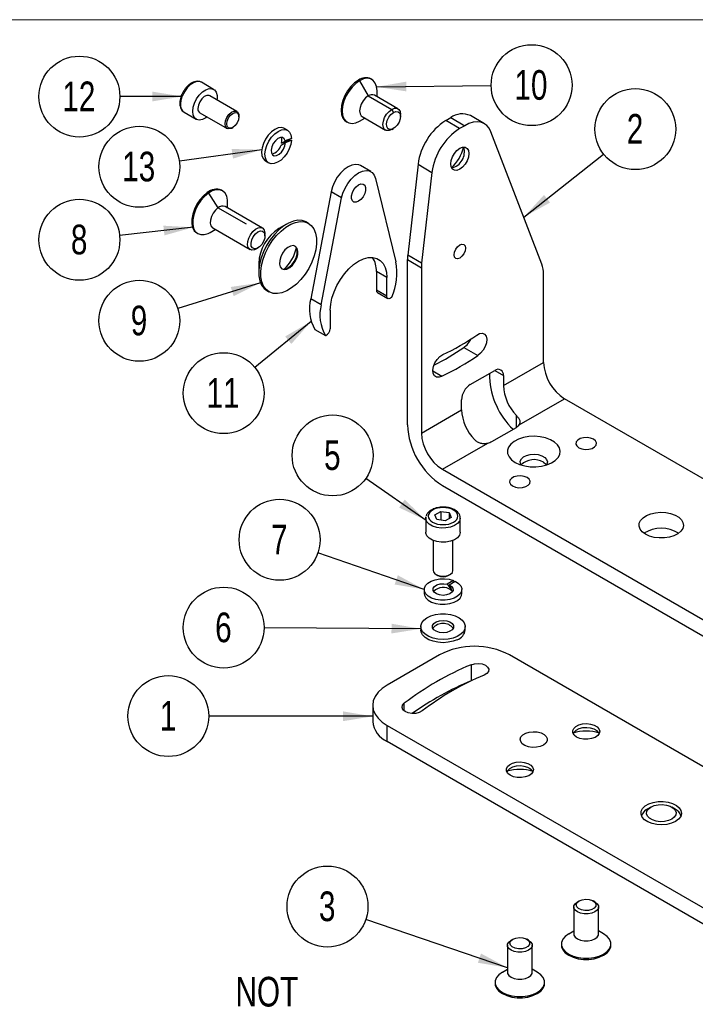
# Model space of a CAD drawing. Header units: millimetres. Extents: x 0 to 864, y 0 to 559.
# Tile 8 of 9: x 623 to 760, y 359 to 559. Entities that reach past the tile are written whole.
import ezdxf

# ---------------------------------------------------------------- set-up
doc = ezdxf.new("R2010")
doc.units = ezdxf.units.MM
doc.layers.add('TEXT', color=140, linetype='Continuous', lineweight=25)
doc.styles.add('SLDTEXTSTYLE0', font='TXT', dxfattribs={"width": 0.75})
doc.dimstyles.new('SLDDIMSTYLE7', dxfattribs={"dimtxt": 0.18, "dimasz": 6, "dimexe": 0, "dimexo": 0.0625, "dimgap": 0, "dimtad": 0, "dimtih": 1, "dimtoh": 1, "dimdec": 0, "dimrnd": 1e-09, "dimzin": 0, "dimdsep": 46, "dimtxsty": 'Standard', "dimsah": 1, "dimcen": 0.09, "dimadec": 0, "dimazin": 0, "dimtfac": 6, "dimtdec": 0, "dimtofl": 0, "dimtmove": 0, "dimatfit": 3, "dimfxl": 0, "dimfrac": 2, "dimtolj": 1, "dimtzin": 0, "dimarcsym": 0})

# ---------------------------------------------------------------- blocks, each defined once
blk = doc.blocks.new('SW_NOTE_0_3')
at = {"layer": 'TEXT', "color": 0}
blk.add_circle((6.43, 5.07), 8.19, dxfattribs=at)
at = {"layer": 'TEXT', "color": 0, "insert": (6.37, 8.12), "char_height": 6, "attachment_point": 2, "style": 'SLDTEXTSTYLE0'}
blk.add_mtext('2', dxfattribs=at)
blk = doc.blocks.new('SW_NOTE_0_4')
at = {"layer": 'TEXT', "color": 0}
blk.add_circle((-8.19, 0.01), 8.19, dxfattribs=at)
at = {"layer": 'TEXT', "color": 0, "insert": (-8.25, 3.06), "char_height": 6, "attachment_point": 2, "style": 'SLDTEXTSTYLE0'}
blk.add_mtext('1', dxfattribs=at)
blk = doc.blocks.new('SW_NOTE_0_6')
at = {"layer": 'TEXT', "color": 0}
blk.add_circle((-7.75, 2.63), 8.19, dxfattribs=at)
at = {"layer": 'TEXT', "color": 0, "insert": (-7.81, 5.68), "char_height": 6, "attachment_point": 2, "style": 'SLDTEXTSTYLE0'}
blk.add_mtext('3', dxfattribs=at)
blk = doc.blocks.new('SW_NOTE_0_10')
at = {"layer": 'TEXT', "color": 0}
blk.add_circle((-8.19, 0.05), 8.19, dxfattribs=at)
at = {"layer": 'TEXT', "color": 0, "insert": (-8.25, 3.1), "char_height": 6, "attachment_point": 2, "style": 'SLDTEXTSTYLE0'}
blk.add_mtext('6', dxfattribs=at)
blk = doc.blocks.new('SW_NOTE_0_11')
at = {"layer": 'TEXT', "color": 0}
blk.add_circle((-7.74, 2.66), 8.19, dxfattribs=at)
at = {"layer": 'TEXT', "color": 0, "insert": (-7.8, 5.71), "char_height": 6, "attachment_point": 2, "style": 'SLDTEXTSTYLE0'}
blk.add_mtext('7', dxfattribs=at)
blk = doc.blocks.new('SW_NOTE_0_12')
at = {"layer": 'TEXT', "color": 0}
blk.add_circle((-6.72, 4.67), 8.19, dxfattribs=at)
at = {"layer": 'TEXT', "color": 0, "insert": (-6.78, 7.72), "char_height": 6, "attachment_point": 2, "style": 'SLDTEXTSTYLE0'}
blk.add_mtext('5', dxfattribs=at)
blk = doc.blocks.new('SW_NOTE_0_13')
at = {"layer": 'TEXT', "color": 0}
blk.add_circle((-8.19, -0.01), 8.19, dxfattribs=at)
at = {"layer": 'TEXT', "color": 0, "insert": (-8.31, 3.04), "char_height": 6, "attachment_point": 2, "style": 'SLDTEXTSTYLE0'}
blk.add_mtext('12', dxfattribs=at)
blk = doc.blocks.new('SW_NOTE_0_14')
at = {"layer": 'TEXT', "color": 0}
blk.add_circle((-8.11, -1.13), 8.19, dxfattribs=at)
at = {"layer": 'TEXT', "color": 0, "insert": (-8.23, 1.92), "char_height": 6, "attachment_point": 2, "style": 'SLDTEXTSTYLE0'}
blk.add_mtext('13', dxfattribs=at)
blk = doc.blocks.new('SW_NOTE_0_15')
at = {"layer": 'TEXT', "color": 0}
blk.add_circle((-8.14, -0.89), 8.19, dxfattribs=at)
at = {"layer": 'TEXT', "color": 0, "insert": (-8.2, 2.16), "char_height": 6, "attachment_point": 2, "style": 'SLDTEXTSTYLE0'}
blk.add_mtext('8', dxfattribs=at)
blk = doc.blocks.new('SW_NOTE_0_16')
at = {"layer": 'TEXT', "color": 0}
blk.add_circle((-7.81, -2.45), 8.19, dxfattribs=at)
at = {"layer": 'TEXT', "color": 0, "insert": (-7.87, 0.6), "char_height": 6, "attachment_point": 2, "style": 'SLDTEXTSTYLE0'}
blk.add_mtext('9', dxfattribs=at)
blk = doc.blocks.new('SW_NOTE_0_17')
at = {"layer": 'TEXT', "color": 0}
blk.add_circle((-6.33, -5.19), 8.19, dxfattribs=at)
at = {"layer": 'TEXT', "color": 0, "insert": (-6.45, -2.14), "char_height": 6, "attachment_point": 2, "style": 'SLDTEXTSTYLE0'}
blk.add_mtext('11', dxfattribs=at)
blk = doc.blocks.new('SW_NOTE_0_21')
at = {"layer": 'TEXT', "color": 0}
blk.add_circle((8.19, 0.09), 8.19, dxfattribs=at)
at = {"layer": 'TEXT', "color": 0, "insert": (8.06, 3.14), "char_height": 6, "attachment_point": 2, "style": 'SLDTEXTSTYLE0'}
blk.add_mtext('10', dxfattribs=at)
blk = doc.blocks.new('SW_NOTE_0_22')
at = {"layer": 'TEXT', "color": 0, "char_height": 6, "attachment_point": 2, "style": 'SLDTEXTSTYLE0'}
for s, insert in [('NOT', (-20.15, 6.89)), ('INCLUDED', (-20.25, -0.87))]:
    blk.add_mtext(s, dxfattribs=dict(at, insert=insert))

msp = doc.modelspace()

# ---------------------------------------------------------------- linework, layer by layer
at = {"color": 7, "linetype": 'Continuous', "lineweight": 18}
msp.add_line((-0.0003, 558.79968), (863.5997, 558.79968), dxfattribs=at)
for p, q in [((691.86322, 546.56915), (692.07535, 546.44669)), ((692.07535, 546.44669), (693.84312, 543.38482)), ((694.57515, 546.69423), (694.36301, 546.81669)), ((662.50038, 544.69815), (660.0255, 546.12687)), ((695.61088, 543.20963), (695.61088, 544.405)), ((667.23051, 540.2355), (661.75044, 543.39908)), ((693.84312, 543.38482), (698.58073, 540.64986)), ((699.83063, 540.77363), (695.09301, 543.50859)), ((698.58073, 540.64986), (698.93428, 540.03748)), ((656.52579, 540.06453), (659.00066, 538.63581)), ((659.7506, 539.93488), (665.23068, 536.7713)), ((667.64481, 539.11571), (667.64481, 539.31981)), ((692.07592, 538.28161), (693.11109, 538.87939)), ((692.59322, 539.17835), (697.33083, 536.44338)), ((700.3485, 539.22081), (700.3485, 539.62901)), ((709.50857, 538.38674), (710.52966, 538.9762)), ((712.33699, 536.75392), (709.50857, 538.38674)), ((710.52966, 538.9762), (713.35809, 537.34339)), ((717.35776, 537.73945), (714.52934, 539.37227)), ((666.23083, 536.87045), (666.40757, 536.97252)), ((677.49961, 536.38568), (676.7925, 536.79389)), ((689.36342, 538.1562), (689.57555, 538.03374)), ((698.58102, 536.56732), (698.93451, 536.77145)), ((713.35809, 537.34339), (712.33699, 536.75392)), ((676.28098, 533.82295), (677.51163, 534.321)), ((678.28474, 534.76512), (677.01933, 534.253)), ((677.04926, 533.91484), (678.27944, 534.4127)), ((728.99873, 509.31663), (718.67379, 536.11394)), ((672.99281, 530.21192), (673.69991, 529.80371)), ((694.36301, 528.03625), (692.24169, 529.26086)), ((703.90676, 529.52969), (701.81776, 511.15931)), ((703.90676, 529.52969), (706.73519, 527.89687)), ((695.29542, 526.66722), (699.41406, 509.80716)), ((706.73519, 527.89687), (704.64619, 509.5265)), ((664.31098, 524.15486), (664.09884, 524.27732)), ((661.22948, 523.79407), (661.44161, 523.67161)), ((661.44161, 523.67161), (663.39416, 520.7276)), ((686.3097, 523.9291), (682.19106, 502.31376)), ((684.31238, 501.08914), (688.43102, 522.70449)), ((688.43102, 522.70449), (686.3097, 523.9291)), ((669.19244, 517.38033), (663.39416, 520.7276)), ((672.39489, 516.60144), (664.82884, 520.96923)), ((665.34671, 520.67027), (665.34671, 521.86564)), ((661.81175, 515.74224), (662.84692, 516.34002)), ((662.32905, 516.63898), (669.89509, 512.2712)), ((677.2959, 517.41674), (675.74052, 516.51855)), ((681.72076, 517.56841), (681.29649, 517.81334)), ((659.09925, 515.61683), (659.31138, 515.49437)), ((672.90307, 515.66462), (672.91275, 515.45683)), ((672.91275, 515.04863), (672.91275, 515.45683)), ((671.14528, 512.39514), (671.49877, 512.59927)), ((704.64619, 509.5265), (701.81776, 511.15931)), ((671.63996, 509.41541), (671.63996, 507.61931)), ((701.76271, 476.7573), (701.76271, 510.21841)), ((701.76271, 510.21841), (704.59114, 508.58559)), ((704.59114, 508.58559), (704.59114, 475.12448)), ((697.59078, 506.59894), (695.46946, 507.82355)), ((695.46946, 507.82355), (695.46946, 504.03948)), ((697.59078, 502.81487), (697.59078, 506.59894)), ((729.33988, 489.41162), (729.33988, 507.27939)), ((673.29714, 503.95656), (673.72141, 503.71163)), ((697.59078, 502.81487), (695.46946, 504.03948)), ((695.67661, 503.58163), (697.79793, 502.35702)), ((684.31238, 501.08914), (682.19106, 502.31376)), ((686.13565, 499.98603), (686.13565, 496.20196)), ((683.03047, 496.10271), (685.15179, 494.87809)), ((713.16309, 492.45807), (715.99163, 490.82532)), ((721.20815, 484.71727), (729.33988, 489.41162)), ((706.92458, 487.6836), (708.74629, 486.63172)), ((714.49063, 484.92204), (719.44038, 487.77947)), ((718.37972, 487.16716), (718.37972, 486.35009)), ((719.44009, 487.7793), (721.20815, 486.75863)), ((721.20815, 486.75863), (721.20815, 484.71727)), ((712.72287, 479.81883), (712.72287, 481.86018)), ((724.37584, 476.74825), (733.58252, 482.06315)), ((776.99887, 456.99942), (733.58252, 482.06315)), ((704.59114, 475.12448), (712.72287, 479.81883)), ((723.82444, 476.26665), (723.82444, 478.68193)), ((718.8747, 473.40923), (723.82444, 476.26665)), ((708.83378, 467.77601), (718.04045, 473.09091)), ((708.83378, 467.77601), (772.75623, 430.87436)), ((708.83378, 464.50985), (772.75623, 427.6082)), ((707.30217, 458.56062), (708.52691, 459.26765)), ((707.75046, 457.5948), (707.30217, 458.56062)), ((708.52691, 459.26765), (710.19995, 459.00886)), ((708.52691, 459.26765), (708.52691, 457.47469)), ((710.19995, 459.00886), (710.64823, 458.04304)), ((710.19995, 459.00886), (710.19995, 457.78425)), ((705.4752, 457.89356), (705.51132, 458.18308)), ((705.52386, 458.08403), (705.4752, 457.89356)), ((705.4752, 457.89356), (705.4752, 455.03566)), ((709.42349, 457.33601), (707.75046, 457.5948)), ((710.64823, 458.04304), (709.42349, 457.33601)), ((712.4752, 455.03566), (712.4752, 457.89356)), ((706.9752, 453.37753), (706.9752, 447.27853)), ((710.9752, 447.27853), (710.9752, 453.37753)), ((707.56076, 446.46225), (707.91437, 446.25805)), ((711.10681, 445.25683), (709.82607, 444.51747)), ((710.03603, 446.25805), (710.38964, 446.46225)), ((710.20279, 444.38858), (711.44711, 445.10691)), ((705.1752, 443.44079), (705.1752, 442.62424)), ((710.61091, 443.3376), (710.73189, 443.40744)), ((710.83581, 443.12106), (710.89935, 443.03251)), ((712.7752, 442.62424), (712.7752, 443.44079)), ((704.4752, 435.92861), (704.4752, 435.27538)), ((713.4752, 435.27538), (713.4752, 435.92861)), ((708.26809, 430.21176), (697.66149, 424.0887)), ((796.57063, 387.39987), (722.41023, 430.21176)), ((714.6546, 428.21541), (714.6546, 424.94925)), ((714.95256, 425.05682), (714.6546, 424.94925)), ((694.73256, 420.00666), (694.73256, 416.7405)), ((701.11964, 418.85662), (701.11964, 420.40185)), ((697.66149, 415.92462), (783.92852, 366.12373)), ((697.66149, 412.65846), (697.66149, 415.92462)), ((783.92852, 362.85756), (697.66149, 412.65846)), ((751.04771, 399.39216), (750.34049, 398.98375)), ((755.99826, 398.98375), (755.29104, 399.39216)), ((735.46658, 379.18048), (735.46658, 373.70966)), ((736.19881, 380.20099), (736.55237, 380.40516)), ((739.73463, 380.20083), (739.38102, 380.40503)), ((740.46658, 373.70966), (740.46658, 379.18048)), ((734.43104, 373.70933), (735.46658, 374.30732)), ((741.50269, 373.709), (740.46658, 374.30732)), ((722.03155, 371.42461), (722.03155, 365.95378)), ((722.76378, 372.44512), (723.11734, 372.64928)), ((726.2996, 372.44495), (725.94599, 372.64915)), ((727.03155, 365.95378), (727.03155, 371.42461)), ((732.96658, 371.66831), (732.96658, 371.42335)), ((742.96658, 371.42335), (742.96658, 371.66831)), ((720.99602, 365.95345), (722.03155, 366.55145)), ((728.06766, 365.95312), (727.03155, 366.55145)), ((719.53155, 363.91243), (719.53155, 363.66747)), ((729.53155, 363.66747), (729.53155, 363.91243))]:
    msp.add_line(p, q)
at = {"flags": 128}
for points in [[(660.0255, 546.12687), (659.70286, 546.25442), (659.10443, 546.26702), (658.44454, 546.04443), (657.77212, 545.60313), (657.13704, 544.97588), (656.58641, 544.20917), (656.16106, 543.35989), (655.89255, 542.49101), (655.80077, 541.66698)], [(691.86322, 546.56915), (691.07649, 546.01261), (690.32921, 545.27927), (689.65885, 544.40587), (689.09902, 543.43623), (688.67781, 542.41897), (688.41633, 541.40508), (688.32768, 540.44542), (688.41633, 539.58811), (688.67781, 538.87613), (689.09902, 538.34518), (689.36342, 538.1562)], [(692.07535, 546.44669), (691.28862, 545.89015), (690.54134, 545.1568), (689.87098, 544.28341), (689.31116, 543.31377), (688.88994, 542.2965), (688.62846, 541.28262), (688.53981, 540.32296), (688.62846, 539.46565), (688.88994, 538.75367), (689.31116, 538.22272), (689.87098, 537.89944), (690.54134, 537.80003), (691.28862, 537.92947), (692.07535, 538.28128), (692.07592, 538.28161)], [(695.61088, 544.405), (695.52224, 545.26232), (695.26075, 545.9743), (694.83954, 546.50524), (694.27972, 546.82852), (693.60936, 546.92794), (692.86208, 546.79849), (692.07535, 546.44669)], [(658.27564, 540.23827), (658.36742, 541.0623), (658.63594, 541.93118), (659.06129, 542.78046), (659.61192, 543.54716), (660.24699, 544.17442), (660.91941, 544.61571), (661.5793, 544.83831), (662.17773, 544.82571), (662.67031, 544.57883), (663.0205, 544.116), (663.20234, 543.47154), (663.20234, 542.69324), (663.18669, 542.56995)], [(661.75044, 543.39908), (661.60277, 543.46221), (661.13754, 543.46114), (660.62003, 543.21777), (660.12015, 542.76495), (659.7054, 542.16385), (659.4318, 541.49564), (659.3363, 540.85057)], [(693.84312, 543.38482), (693.29685, 542.96956), (692.80405, 542.39512), (692.41296, 541.71774), (692.16187, 541.00372), (692.07535, 540.32296), (692.16187, 539.7421), (692.41296, 539.31798), (692.59322, 539.17835)], [(661.18686, 539.10575), (660.91941, 538.91325), (660.24699, 538.57818), (659.61192, 538.4722), (659.06129, 538.60316), (658.63594, 538.96135), (658.36742, 539.5202), (658.27564, 540.23827)], [(664.81638, 537.68699), (664.91188, 538.33206), (665.18548, 539.00027), (665.60023, 539.60137), (666.10011, 540.05419), (666.61761, 540.29756), (667.08285, 540.29862), (667.43298, 540.05723), (667.62073, 539.60599), (667.64481, 539.31981)], [(698.58102, 536.56732), (698.58073, 536.56715), (698.03446, 536.35171), (697.54166, 536.35717), (697.15058, 536.58302), (696.89948, 537.00713), (696.81296, 537.58799), (696.89948, 538.26875), (697.15058, 538.98277), (697.54166, 539.66015), (698.03446, 540.23459), (698.58073, 540.64986), (698.58073, 540.64986)], [(698.93428, 540.03748), (699.44516, 540.22213), (699.88703, 540.16127), (700.20024, 539.86315), (700.34247, 539.36801), (700.29451, 538.74273), (700.06285, 538.07176), (699.67877, 537.44571), (699.19415, 536.94914), (698.67442, 536.64911), (698.1898, 536.58614), (697.80572, 536.76874), (697.57406, 537.17225), (697.5261, 537.74216), (697.66833, 538.40151), (697.98153, 539.06125), (698.42341, 539.63228), (698.93428, 540.03748)], [(698.58073, 540.64986), (699.127, 540.8653), (699.6198, 540.85983), (700.01088, 540.63399), (700.26198, 540.20988), (700.3485, 539.62901)], [(665.16994, 537.68699), (665.26413, 538.2882), (665.53237, 538.90664), (665.93383, 539.44815), (666.40737, 539.8303), (666.88092, 539.9949), (667.28237, 539.91689), (667.55062, 539.60816), (667.64481, 539.11571), (667.55062, 538.5145), (667.28237, 537.89606), (666.88092, 537.35455), (666.40737, 536.9724), (665.93383, 536.8078), (665.53237, 536.88581), (665.26413, 537.19454), (665.16994, 537.68699)], [(666.23083, 536.87045), (666.10011, 536.80196), (665.60023, 536.67762), (665.18548, 536.79987), (664.91188, 537.15219), (664.81638, 537.68699)], [(676.7925, 536.79389), (676.7591, 536.8125), (676.20624, 536.96802), (675.56702, 536.89575), (674.88347, 536.60043), (674.20052, 536.10149), (673.56308, 535.43172), (673.01303, 534.63516), (672.58656, 533.76415), (672.31168, 532.87598), (672.20647, 532.02902), (672.27785, 531.27895), (672.52112, 530.67507), (672.9203, 530.2571), (672.99281, 530.21192)], [(678.27944, 534.4127), (678.14095, 533.55343), (677.8354, 532.664), (677.38288, 531.80288), (676.81313, 531.02669), (676.16363, 530.38644), (675.47705, 529.92424), (674.79854, 529.67046), (674.1727, 529.64179), (673.64068, 529.84011), (673.23744, 530.25239), (672.98951, 530.85151), (672.91317, 531.59811), (673.01344, 532.44309), (673.28374, 533.3309), (673.70629, 534.20319), (674.25332, 535.00261), (674.88887, 535.6766), (675.57114, 536.18085), (676.2553, 536.48223), (676.89636, 536.56091), (677.45219, 536.41172), (677.88624, 536.04448), (678.16997, 535.48331), (678.28474, 534.76512)], [(718.67379, 536.11394), (718.3176, 536.81611), (717.84597, 537.37849), (717.26988, 537.78801), (716.60273, 538.03512), (715.86005, 538.11408), (715.05914, 538.02305), (714.21863, 537.76414), (713.35809, 537.34339)], [(677.01933, 534.253), (676.82727, 534.69367), (676.4804, 534.93267), (676.02247, 534.93988), (675.51122, 534.71437), (675.01114, 534.28459), (674.5853, 533.70474), (674.2874, 533.04795), (674.15501, 532.39706), (674.20484, 531.83416), (674.43059, 531.43023), (674.80379, 531.23622), (675.27738, 531.2766), (675.79163, 531.54628), (676.28168, 532.01125), (676.68573, 532.61285), (676.95282, 533.27523), (677.04926, 533.91484)], [(712.36931, 528.52552), (711.80119, 528.30146), (711.28868, 528.30714), (710.88195, 528.54202), (710.62082, 528.98309), (710.53084, 529.58719), (710.62082, 530.29518), (710.88195, 531.03776), (711.28868, 531.74224), (711.80119, 532.33965), (712.36931, 532.77153), (712.93743, 532.99559), (713.44994, 532.98991), (713.85667, 532.75503), (714.11781, 532.31396), (714.20779, 531.70986), (714.11781, 531.00187), (713.85667, 530.25929), (713.44994, 529.55481), (712.93743, 528.9574), (712.36931, 528.52552)], [(692.24169, 529.26086), (691.92135, 529.40351), (691.2568, 529.49408), (690.5183, 529.36187), (689.7419, 529.01332), (688.96549, 528.46545), (688.22699, 527.74501), (687.56245, 526.88717), (687.00431, 525.93381), (686.57981, 524.93148), (686.3097, 523.9291)], [(688.43102, 522.70449), (688.70113, 523.70686), (689.12563, 524.7092), (689.68377, 525.66256), (690.34831, 526.5204), (691.08681, 527.24084), (691.86322, 527.78871), (692.63962, 528.13726), (693.37812, 528.26947), (694.04267, 528.1789), (694.60081, 527.86995), (695.0253, 527.35773), (695.29542, 526.66722)], [(665.34671, 521.86564), (665.32734, 522.28121), (665.15695, 523.07566), (664.81879, 523.70708), (664.32981, 524.14382), (663.71454, 524.36398), (663.00382, 524.35651), (662.2333, 524.1218), (661.44161, 523.67161)], [(691.86322, 522.0321), (691.36743, 521.84684), (690.93145, 521.88582), (690.60785, 522.14434), (690.43567, 522.59123), (690.43567, 523.17257), (690.60785, 523.81825), (690.93145, 524.4504), (691.36743, 524.99275), (691.86322, 525.37991), (692.359, 525.56517), (692.79498, 525.52619), (693.11858, 525.26766), (693.29076, 524.82078), (693.29076, 524.23944), (693.11858, 523.59376), (692.79498, 522.96161), (692.359, 522.41925), (691.86322, 522.0321)], [(661.22948, 523.79407), (660.45633, 523.15097), (659.74047, 522.34722), (659.11782, 521.42311), (658.61958, 520.42499), (658.27074, 519.40291), (658.0888, 518.40811), (658.08288, 517.49048), (658.25327, 516.69603), (658.59144, 516.06461), (659.08042, 515.62787), (659.09925, 515.61683)], [(661.44161, 523.67161), (660.66846, 523.02851), (659.95261, 522.22476), (659.32995, 521.30065), (658.83171, 520.30253), (658.48287, 519.28044), (658.30093, 518.28565), (658.29501, 517.36802), (658.46541, 516.57357), (658.80357, 515.94215), (659.29255, 515.50541), (659.90782, 515.28525), (660.61854, 515.29272), (661.38906, 515.52743), (661.81175, 515.74224)], [(663.39416, 520.7276), (662.85993, 520.25389), (662.39608, 519.63827), (662.04801, 518.94099), (661.84981, 518.23032), (661.82086, 517.57581), (661.96401, 517.04153), (662.26524, 516.67979), (662.32905, 516.63898)], [(671.14528, 512.39514), (670.77745, 512.2274), (670.2611, 512.1582), (669.83128, 512.312), (669.53005, 512.67375), (669.3869, 513.20802), (669.41585, 513.86253), (669.61406, 514.57321), (669.96212, 515.27049), (670.42597, 515.88611), (670.96021, 516.35982), (671.51253, 516.64524), (672.02887, 516.71444), (672.45869, 516.56064), (672.75992, 516.1989), (672.90307, 515.66462), (672.90307, 515.66462)], [(681.29649, 517.81334), (681.2264, 517.85241), (680.46009, 518.12661), (679.59767, 518.18078), (678.66533, 518.01326), (677.69142, 517.62916), (676.70551, 517.04014), (675.73758, 516.26409), (674.81702, 515.3246), (673.9718, 514.25022), (673.22762, 513.07358), (672.60707, 511.83044), (672.12902, 510.55858), (671.808, 509.29663), (671.65374, 508.08294), (671.67095, 506.95439), (671.8591, 505.94527), (672.21247, 505.08623), (672.72033, 504.40339), (673.29714, 503.95656)], [(683.34695, 514.57058), (683.36416, 513.44203), (683.2099, 512.22834), (682.88887, 510.96639), (682.41083, 509.69453), (681.79028, 508.45139), (681.0461, 507.27475), (680.20088, 506.20037), (679.28032, 505.26088), (678.31238, 504.48483), (677.32648, 503.89581), (676.35256, 503.51171), (675.42023, 503.34419), (674.55781, 503.39836), (673.7915, 503.67256), (673.14459, 504.15847), (672.63673, 504.84131), (672.28336, 505.70034), (672.09522, 506.70947), (672.07801, 507.83802), (672.23226, 509.05171), (672.55329, 510.31366), (673.03134, 511.58552), (673.65188, 512.82866), (674.39607, 514.0053), (675.24128, 515.07968), (676.16184, 516.01917), (677.12978, 516.79521), (678.11568, 517.38424), (679.0896, 517.76834), (680.02193, 517.93585), (680.88435, 517.88169), (681.65066, 517.60749), (682.29757, 517.12158), (682.80543, 516.43874), (683.1588, 515.5797), (683.34695, 514.57058)], [(672.90501, 515.21486), (672.86343, 514.59263), (672.63752, 513.92172), (672.25779, 513.29274), (671.77551, 512.79065), (671.25583, 512.48325), (670.76892, 512.41206), (670.38056, 512.58669), (670.14319, 512.98356), (670.08886, 513.54906), (670.22492, 514.20684), (670.53299, 514.86803), (670.97146, 515.44336), (671.48112, 515.85512), (671.99313, 516.04769), (672.43834, 515.99508), (672.75663, 515.70438), (672.90501, 515.21486)], [(679.58465, 511.94202), (679.43291, 512.50835), (679.11361, 512.8918), (678.658, 513.05483), (678.11067, 512.98148), (677.52521, 512.67893), (676.95892, 512.1768), (676.46724, 511.52424), (676.09829, 510.78513), (675.8882, 510.03181), (675.85751, 509.33803), (676.00925, 508.77169), (676.32855, 508.38825), (676.78416, 508.22522), (677.33149, 508.29857), (677.91695, 508.60112), (678.48324, 509.10325), (678.97492, 509.75581), (679.34387, 510.49492), (679.55397, 511.24824), (679.58465, 511.94202)], [(679.44323, 512.02366), (679.29149, 512.58999), (678.97337, 512.9726)], [(712.36931, 510.54121), (711.92959, 510.38836), (711.55681, 510.46079), (711.30773, 510.74747), (711.22026, 511.20475), (711.30773, 511.76302), (711.55681, 512.33728), (711.92959, 512.84012), (712.36931, 513.19496), (712.80904, 513.34781), (713.18181, 513.27538), (713.4309, 512.9887), (713.51836, 512.53142), (713.4309, 511.97315), (713.18181, 511.39889), (712.80904, 510.89606), (712.36931, 510.54121)], [(676.32737, 508.38908), (676.64274, 508.30686), (677.19007, 508.38021), (677.77553, 508.68276), (678.34182, 509.18489), (678.8335, 509.83745), (679.20245, 510.57656), (679.41254, 511.32988), (679.44323, 512.02366)], [(686.13565, 499.98603), (686.22267, 501.18477), (686.48107, 502.44755), (686.903, 503.736), (687.47565, 505.01098), (688.18161, 506.23374), (688.99943, 507.36713), (689.90427, 508.37672), (690.86864, 509.23182), (691.86322, 509.90646), (692.8578, 510.38014), (693.82216, 510.63847), (694.727, 510.67359), (695.54482, 510.48443), (696.25079, 510.07676), (696.82343, 509.46295), (697.24537, 508.66165), (697.50377, 507.69721), (697.59078, 506.59894)], [(698.50546, 502.56233), (698.34336, 502.43447), (698.17878, 502.34944), (698.02068, 502.31186), (697.87763, 502.32378), (697.75742, 502.38455), (697.66655, 502.49086), (697.60999, 502.63694), (697.59078, 502.81487)], [(715.79887, 494.94842), (716.39203, 495.25137), (716.94332, 495.31374), (717.39515, 495.12903), (717.70033, 494.71652), (717.82698, 494.1193), (717.76189, 493.39975), (717.51184, 492.63301), (717.10296, 491.89917), (716.57794, 491.27488), (715.99163, 490.82532)], [(708.74699, 486.64308), (708.16068, 486.41569), (707.63567, 486.43382), (707.22678, 486.69558), (706.97674, 487.17362), (706.91164, 487.81801), (707.0383, 488.56146), (707.34348, 489.32632), (707.79531, 490.0327), (708.34659, 490.60683), (708.93976, 490.98874)], [(723.57696, 469.18431), (724.47864, 468.7659), (725.51505, 468.46917), (726.63773, 468.30799), (727.79418, 468.2899), (728.93032, 468.41576), (729.99304, 468.67966), (730.93264, 469.06928), (731.70519, 469.5664), (732.27456, 470.14776), (732.61412, 470.78619), (732.70802, 471.45184), (732.55184, 472.11358), (732.15289, 472.74046), (731.52984, 473.30318), (730.71181, 473.77542), (729.73704, 474.1351), (728.65113, 474.3654), (727.50485, 474.45556), (726.35179, 474.40136), (725.24588, 474.20533), (724.23882, 473.87664), (723.3777, 473.43066), (722.70278, 472.88824), (722.24563, 472.27475), (722.02763, 471.61886), (722.05895, 470.95126), (722.33815, 470.30315), (722.85216, 469.70484), (723.57696, 469.18431)], [(736.49933, 472.154), (737.08965, 471.91538), (737.78573, 471.80771), (738.50363, 471.84397), (739.15675, 472.01978), (739.66632, 472.31395), (739.97087, 472.69099), (740.03368, 473.10542), (739.84717, 473.50726), (739.43383, 473.84805), (738.84351, 474.08666), (738.14743, 474.19434), (737.42953, 474.15808), (736.77641, 473.98226), (736.26684, 473.68809), (735.96228, 473.31105), (735.89947, 472.89662), (736.08599, 472.49478), (736.49933, 472.154)], [(724.7944, 468.67362), (724.65792, 468.95006), (724.62727, 469.42295), (724.83943, 469.88004), (725.27555, 470.28073), (725.89689, 470.58941), (726.64822, 470.77865), (727.4628, 470.83163), (728.26824, 470.74365), (728.99298, 470.52253), (729.57262, 470.18791), (729.95566, 469.76953), (730.10805, 469.30456), (730.01627, 468.83431), (729.92555, 468.67362)], [(729.30452, 469.2246), (729.79129, 468.84385), (729.92555, 468.67362)], [(723.0643, 464.39812), (723.65462, 464.1595), (724.3507, 464.05183), (725.0686, 464.08809), (725.72172, 464.26391), (726.23129, 464.55807), (726.53585, 464.93511), (726.59865, 465.34955), (726.41214, 465.75139), (725.9988, 466.09217), (725.40848, 466.33079), (724.7124, 466.43846), (723.9945, 466.4022), (723.34138, 466.22638), (722.83181, 465.93222), (722.52725, 465.55518), (722.46445, 465.14074), (722.65096, 464.7389), (723.0643, 464.39812)], [(749.98739, 454.63184), (749.33935, 455.10498), (748.89778, 455.65164), (748.6865, 456.24235), (748.71689, 456.84526), (748.98731, 457.42788), (749.48319, 457.95879), (750.17779, 458.40938), (751.03367, 458.75534), (752.00469, 458.97803), (753.03849, 459.06545), (754.07935, 459.01288), (755.07116, 458.82316), (755.96043, 458.50651), (756.69924, 458.08), (757.24776, 457.56663), (757.57641, 456.99408), (757.66747, 456.3932), (757.51604, 455.7964), (757.13028, 455.23584), (756.53099, 454.74175), (755.75047, 454.34077), (754.8308, 454.0545), (753.82157, 453.89839), (752.77717, 453.88085), (751.75392, 454.00282), (750.80698, 454.25773), (749.98739, 454.63184)], [(712.47476, 457.86135), (712.47316, 457.82458), (712.31121, 457.28232), (711.90184, 456.78541), (711.27541, 456.37067), (710.47839, 456.06889), (709.56989, 455.90243), (708.61728, 455.88364), (707.69121, 456.01392), (706.86037, 456.28361), (706.18638, 456.67269), (705.71923, 457.15233), (705.49355, 457.68693), (705.4752, 457.89356)], [(712.4752, 455.03566), (712.47316, 454.96668), (712.31121, 454.42443), (711.90184, 453.92751), (711.27541, 453.51278), (710.47839, 453.211), (709.56989, 453.04454), (708.61728, 453.02575), (707.69121, 453.15603), (706.86037, 453.42571), (706.18638, 453.8148), (705.71923, 454.29443), (705.49355, 454.82904), (705.4752, 455.03566)], [(706.9752, 447.27853), (707.02832, 447.01419), (707.32521, 446.62603), (707.84493, 446.32601), (708.5173, 446.15462), (709.25151, 446.13502), (709.94841, 446.26986), (710.51387, 446.54093), (710.87152, 446.91161), (710.9752, 447.27853)], [(711.44711, 445.10691), (712.09974, 444.68928), (712.54697, 444.18959), (712.75939, 443.64067), (712.72305, 443.0786), (712.44033, 442.54035), (711.92982, 442.06129), (711.22507, 441.67292), (710.37242, 441.40076), (709.42792, 441.26272), (708.45366, 441.26785), (707.51368, 441.41583), (706.66978, 441.69693), (705.97744, 442.09267), (705.48216, 442.57703), (705.21652, 443.11818), (705.19796, 443.68053), (705.42772, 444.22712), (705.89068, 444.72202), (706.55641, 445.13269), (707.38116, 445.43214), (708.31069, 445.60068), (709.28391, 445.62723), (710.23683, 445.51005), (711.10681, 445.25683)], [(710.20279, 444.38858), (710.69915, 444.08115), (710.97811, 443.69297), (711.00449, 443.27299), (710.77496, 442.87417), (710.31846, 442.5468), (709.69257, 442.33217), (708.97621, 442.25735), (708.25973, 442.33176), (707.63347, 442.54603), (707.17642, 442.87314), (706.9462, 443.27183), (706.97186, 443.69183), (707.25015, 444.08017), (707.74599, 444.38788), (708.39684, 444.57615), (709.12062, 444.62124), (709.82607, 444.51747)], [(705.1752, 442.62424), (705.21257, 442.31736), (705.47142, 441.77512), (705.9606, 441.2887), (706.64797, 440.89007), (707.48833, 440.60545), (708.42643, 440.45355), (709.40061, 440.44434), (710.34682, 440.57844), (711.20286, 440.84703), (711.91246, 441.23245), (712.42897, 441.70937), (712.71842, 442.24644), (712.7752, 442.62424)], [(711.86774, 433.93858), (710.9948, 433.60714), (710.01297, 433.40084), (708.9752, 433.33081), (707.93743, 433.40084), (706.9556, 433.60714), (706.08266, 433.93858), (705.36565, 434.37731), (704.84323, 434.89968), (704.54357, 435.47751), (704.48281, 436.07966), (704.66425, 436.67367), (705.07809, 437.22751), (705.70202, 437.71132), (706.50241, 438.09904), (707.43611, 438.36974), (708.45278, 438.50884), (709.49762, 438.50884), (710.51429, 438.36974), (711.44799, 438.09904), (712.24838, 437.71132), (712.87231, 437.22751), (713.28615, 436.67367), (713.46759, 436.07966), (713.40684, 435.47751), (713.10717, 434.89968), (712.58476, 434.37731), (711.86774, 433.93858)], [(710.35719, 434.97782), (709.71054, 434.76229), (708.9752, 434.68744), (708.23986, 434.76229), (707.59321, 434.97782), (707.11325, 435.30803), (706.85786, 435.71308), (706.85786, 436.14414), (707.11325, 436.54919), (707.59321, 436.8794), (708.23986, 437.09493), (708.9752, 437.16978), (709.71054, 437.09493), (710.35719, 436.8794), (710.83716, 436.54919), (711.09254, 436.14414), (711.09254, 435.71308), (710.83716, 435.30803), (710.35719, 434.97782)], [(711.86774, 433.28535), (710.9948, 432.9539), (710.01297, 432.74761), (708.9752, 432.67758), (707.93743, 432.74761), (706.9556, 432.9539), (706.08266, 433.28535), (705.36565, 433.72408), (704.84323, 434.24644), (704.54357, 434.82427), (704.4752, 435.27538)], [(714.6546, 428.21541), (715.35392, 428.4167), (716.13031, 428.46776), (716.89014, 428.36245), (717.54175, 428.11347), (718.00655, 427.75085), (718.22849, 427.31833), (718.18078, 426.86807), (717.86919, 426.45438), (717.3313, 426.12716)], [(697.66149, 424.0887), (696.64239, 423.39987), (695.82249, 422.62749), (695.22199, 421.79058), (694.85568, 420.90974), (694.73256, 420.00666), (694.85568, 419.10358), (695.22199, 418.22274), (695.82249, 417.38583), (696.64239, 416.61345), (697.66149, 415.92462)], [(704.737, 418.85662), (704.17018, 418.5461), (703.45357, 418.36623), (702.67361, 418.33869), (701.92438, 418.46681), (701.29623, 418.73513), (700.86494, 419.1113), (700.68252, 419.54994), (700.77098, 419.99814), (701.11964, 420.40185)], [(729.30452, 411.94463), (728.64497, 411.66362), (727.87123, 411.50733), (727.05207, 411.48963), (726.26027, 411.61211), (725.56619, 411.86388), (725.03149, 412.22257), (724.70368, 412.65631), (724.6119, 413.12655), (724.7643, 413.59152), (725.14733, 414.00991), (725.72697, 414.34452), (726.45171, 414.56565), (727.25715, 414.65362), (728.07173, 414.60064), (728.82307, 414.4114), (729.4444, 414.10273), (729.88052, 413.70204), (730.09269, 413.24494), (730.06203, 412.77205), (729.79129, 412.32538), (729.30452, 411.94463)], [(736.02204, 413.57745), (735.53526, 413.9582), (735.26452, 414.40487), (735.23387, 414.87776), (735.44603, 415.33485), (735.88216, 415.73554), (736.50349, 416.04422), (737.25483, 416.23346), (738.0694, 416.28644), (738.87485, 416.19846), (739.59958, 415.97734), (740.17922, 415.64272), (740.56226, 415.22434), (740.71466, 414.75937), (740.62287, 414.28912), (740.29507, 413.85539), (739.76037, 413.4967), (739.06628, 413.24493), (738.27448, 413.12245), (737.45532, 413.14014), (736.68159, 413.29644), (736.02204, 413.57745)], [(740.62408, 414.29174), (740.56226, 414.4078), (740.17922, 414.82618), (739.59958, 415.1608), (738.87485, 415.38192), (738.0694, 415.4699), (737.25483, 415.41691), (736.50349, 415.22768), (735.88216, 414.919), (735.44603, 414.51831), (735.30907, 414.29174)], [(722.58701, 405.82157), (722.10023, 406.20232), (721.82949, 406.64899), (721.79884, 407.12188), (722.011, 407.57898), (722.44713, 407.97966), (723.06846, 408.28834), (723.8198, 408.47758), (724.63438, 408.53056), (725.43982, 408.44258), (726.16456, 408.22146), (726.74419, 407.88685), (727.12723, 407.46846), (727.27963, 407.00349), (727.18785, 406.53325), (726.86004, 406.09951), (726.32534, 405.74082), (725.63125, 405.48905), (724.83945, 405.36657), (724.02029, 405.38427), (723.24656, 405.54056), (722.58701, 405.82157)], [(727.18906, 406.53586), (727.12723, 406.65192), (726.74419, 407.0703), (726.16456, 407.40492), (725.43982, 407.62604), (724.63438, 407.71402), (723.8198, 407.66104), (723.06846, 407.4718), (722.44713, 407.16312), (722.011, 406.76244), (721.87404, 406.53586)], [(756.06851, 396.49411), (755.25644, 396.13047), (754.31324, 395.89484), (753.29816, 395.80203), (752.27499, 395.85787), (751.30801, 396.05884), (750.458, 396.39232), (749.77834, 396.83736), (749.31176, 397.36599), (749.08757, 397.945), (749.11985, 398.53801), (749.40658, 399.10775), (749.92974, 399.61842), (750.65646, 400.03795), (751.54107, 400.33996), (752.52799, 400.50548), (753.55522, 400.52412), (754.5582, 400.3947), (755.47392, 400.12534), (756.24483, 399.73299), (756.8225, 399.24228), (757.17063, 398.68406), (757.26735, 398.0934), (757.10658, 397.50741), (756.69842, 396.9629), (756.06851, 396.49411)], [(751.04805, 399.39236), (751.73163, 399.68776), (752.53168, 399.86003), (753.38339, 399.89519), (754.21777, 399.79041), (754.96721, 399.55417), (755.571, 399.20561), (755.98022, 398.77297), (756.16173, 398.29129), (756.10082, 397.79961), (755.80241, 397.33775), (755.29069, 396.94313), (754.60712, 396.64772), (753.80707, 396.47546), (752.95536, 396.44029), (752.12098, 396.54508), (751.37154, 396.78132), (750.76775, 397.12988), (750.35853, 397.56252), (750.17702, 398.04419), (750.23793, 398.53588), (750.53634, 398.99774), (751.04805, 399.39236)], [(736.55237, 380.40516), (737.15874, 380.64495), (737.87421, 380.7421), (738.60216, 380.68348), (739.24427, 380.47701), (739.71382, 380.15057), (739.9474, 379.74827), (739.91345, 379.32441), (739.61657, 378.93626), (739.09685, 378.63623), (738.42448, 378.46485), (737.69027, 378.44525), (736.99337, 378.58009), (736.42791, 378.85116), (736.07026, 379.22184), (735.96871, 379.64208), (736.13699, 380.05511), (736.55237, 380.40516)], [(739.73463, 380.20083), (740.19409, 379.83569), (740.4358, 379.40625), (740.4358, 378.95471), (740.19409, 378.52527), (739.73435, 378.15997), (739.10155, 377.89457), (738.35766, 377.75503), (737.57549, 377.75503), (736.8316, 377.89457), (736.19881, 378.15997), (735.73906, 378.52527), (735.49736, 378.95471), (735.49736, 379.40625), (735.73906, 379.83569), (736.19881, 380.20099), (736.19881, 380.20099)], [(723.11734, 372.64928), (723.72371, 372.88907), (724.43918, 372.98622), (725.16713, 372.9276), (725.80924, 372.72113), (726.27879, 372.3947), (726.51237, 371.99239), (726.47843, 371.56854), (726.18154, 371.18038), (725.66182, 370.88035), (724.98945, 370.70897), (724.25524, 370.68937), (723.55834, 370.82421), (722.99288, 371.09528), (722.63523, 371.46596), (722.53368, 371.8862), (722.70196, 372.29923), (723.11734, 372.64928)], [(734.43104, 373.70933), (733.73296, 373.20399), (733.24716, 372.62164), (732.99802, 371.99149), (732.99802, 371.34513), (733.24716, 370.71498), (733.73296, 370.13263), (734.43104, 369.62729), (735.30642, 369.22429), (736.31518, 368.94385), (737.40676, 368.80002), (738.5264, 368.80002), (739.61797, 368.94385), (740.62674, 369.22429), (741.50211, 369.62729), (742.2002, 370.13263), (742.686, 370.71498), (742.93514, 371.34513), (742.93514, 371.99149), (742.686, 372.62164), (742.2002, 373.20399), (741.50269, 373.709)], [(735.46658, 373.70966), (735.49736, 373.48389), (735.73906, 373.05445), (736.19881, 372.68915), (736.8316, 372.42374), (737.57549, 372.28421), (738.35766, 372.28421), (739.10155, 372.42374), (739.73435, 372.68915), (740.19409, 373.05445), (740.4358, 373.48389), (740.46658, 373.70966)], [(726.2996, 372.44495), (726.75907, 372.07981), (727.00077, 371.65037), (727.00077, 371.19884), (726.75907, 370.7694), (726.29932, 370.4041), (725.66653, 370.13869), (724.92264, 369.99915), (724.14046, 369.99915), (723.39657, 370.13869), (722.76378, 370.4041), (722.30403, 370.7694), (722.06233, 371.19884), (722.06233, 371.65037), (722.30403, 372.07981), (722.76378, 372.44512), (722.76378, 372.44512)], [(732.96658, 371.42335), (732.99802, 371.10017), (733.24716, 370.47001), (733.73296, 369.88767), (734.43104, 369.38232), (735.30642, 368.97933), (736.31518, 368.69888), (737.40676, 368.55506), (738.5264, 368.55506), (739.61797, 368.69888), (740.62674, 368.97933), (741.50211, 369.38232), (742.2002, 369.88767), (742.686, 370.47001), (742.93514, 371.10017), (742.96658, 371.42335)], [(720.99602, 365.95345), (720.29793, 365.44811), (719.81213, 364.86576), (719.56299, 364.23561), (719.56299, 363.58925), (719.81213, 362.9591), (720.29793, 362.37675), (720.99602, 361.87141), (721.87139, 361.46841), (722.88015, 361.18797), (723.97173, 361.04414), (725.09137, 361.04414), (726.18295, 361.18797), (727.19171, 361.46841), (728.06708, 361.87141), (728.76517, 362.37675), (729.25097, 362.9591), (729.50011, 363.58925), (729.50011, 364.23561), (729.25097, 364.86576), (728.76517, 365.44811), (728.06766, 365.95312)], [(722.03155, 365.95378), (722.06233, 365.72801), (722.30403, 365.29857), (722.76378, 364.93327), (723.39657, 364.66786), (724.14046, 364.52833), (724.92264, 364.52833), (725.66653, 364.66786), (726.29932, 364.93327), (726.75907, 365.29857), (727.00077, 365.72801), (727.03155, 365.95378)], [(719.53155, 363.66747), (719.56299, 363.34429), (719.81213, 362.71414), (720.29793, 362.13179), (720.99602, 361.62645), (721.87139, 361.22345), (722.88015, 360.94301), (723.97173, 360.79918), (725.09137, 360.79918), (726.18295, 360.94301), (727.19171, 361.22345), (728.06708, 361.62645), (728.76517, 362.13179), (729.25097, 362.71414), (729.50011, 363.34429), (729.53155, 363.66747)]]:
    msp.add_lwpolyline(points, dxfattribs=at)
for centre, radius, start, end in [((693.32126, 544.59097), 2.45745, 64.9178297, 126.3926287), ((694.57047, 542.41258), 1.21421, 64.5096349, 126.8008235), ((657.53569, 541.48669), 1.74427, 174.0671351, 234.6206845), ((660.26862, 540.72082), 0.9413, 172.0769465, 236.6108731), ((716.28594, 527.90026), 12.48595, 122.8744352, 172.5014874), ((712.86388, 535.79743), 3.94375, 65.0200252, 126.2904332), ((719.11436, 526.26745), 12.48595, 122.8744352, 172.5014874), ((674.78886, 534.3014), 1.56695, 342.2216034, 25.066174), ((673.74933, 534.07112), 2.49674, 282.3697393, 344.9786979), ((704.65297, 535.10318), 8.74045, 313.7144967, 346.2181051), ((710.00281, 532.01468), 3.30411, 282.2679199, 17.7374566), ((663.04769, 521.75847), 2.72939, 67.3484958, 131.7712966), ((664.30006, 519.72884), 1.34839, 66.9110824, 132.20871), ((680.52069, 509.02384), 8.88936, 122.530021, 177.4753555), ((670.96317, 514.54128), 8.5561, 313.2099379, 346.7954386), ((690.49673, 508.02729), 4.97691, 357.6538185, 32.1404187), ((710.10086, 510.20261), 8.33816, 173.4114812, 179.8914309), ((687.25559, 507.58939), 12.35908, 336.3265844, 10.3373975), ((712.92929, 508.56979), 8.33816, 173.4114812, 179.8914309), ((723.65365, 507.37438), 5.68702, 359.0429343, 19.9697637), ((695.95422, 503.98302), 0.48803, 173.3565833, 235.3312363), ((668.65505, 534.59445), 43.78474, 312.9808321, 313.1047015), ((690.0985, 500.22019), 8.17989, 165.1706908, 210.2229884), ((692.21982, 498.99558), 8.17989, 165.1706908, 210.2229884), ((681.23111, 512.81015), 18.35567, 282.3331247, 282.5542639), ((684.70311, 496.2293), 1.4328, 291.1883536, 358.9065481), ((690.62069, 530.64239), 43.68066, 294.7958511, 305.1987724), ((684.89616, 532.97664), 49.41325, 296.7447868, 304.8940767), ((711.05606, 495.76829), 3.92392, 302.4776489, 335.7939863), ((688.17031, 530.6417), 48.58239, 295.057491, 304.9371325), ((738.55117, 489.83079), 9.22083, 182.6054785, 237.3945217), ((720.13046, 486.93344), 1.09177, 350.785963, 129.2032852), ((716.56091, 481.68553), 3.84201, 122.6054783, 177.3945215), ((734.05731, 487.16605), 15.69881, 182.9793518, 225.9829379), ((730.5498, 485.18209), 9.35321, 182.8485291, 224.0244907), ((722.06452, 480.28364), 9.35321, 182.8485291, 224.0244907), ((717.00531, 477.39265), 15.25583, 182.3868561, 237.613144), ((723.00948, 477.7562), 1.69791, 298.6841725, 323.5844149), ((713.80244, 475.54364), 9.22083, 182.6054785, 237.3945217), ((717.3777, 476.08022), 3.06189, 282.5008379, 299.2691806), ((727.41734, 465.96065), 3.77026, 59.963926, 134.2629208), ((753.16937, 449.26511), 6.57865, 57.8615141, 122.1384859), ((708.9752, 448.17974), 2.19505, 241.0998972, 298.9001028), ((709.00751, 441.12521), 2.73232, 54.0679937, 135.728818), ((708.9752, 433.90073), 2.68266, 39.3583689, 140.6416311), ((711.09504, 435.55373), 2.39638, 288.8108586, 353.3296319), ((715.33916, 416.69121), 15.25796, 62.3910402, 117.6089598), ((738.07365, 372.01836), 60.88154, 112.6230052, 127.3716183), ((738.64368, 367.60611), 62.15876, 112.7016419, 125.3008163), ((739.12278, 373.83569), 56.65039, 112.6230052, 127.3716183), ((699.80854, 417.2908), 5.10573, 186.1874562, 245.1326847), ((737.96658, 405.37406), 9.38723, 73.3533904, 106.6466096), ((724.53037, 397.53725), 9.46513, 73.4869114, 105.9637657), ((751.25036, 397.06178), 2.12651, 115.31895, 165.5010863), ((755.03051, 397.01386), 2.19477, 15.3317485, 63.8364537)]:
    msp.add_arc(centre, radius, start, end)
for centre, major_axis, ratio, start_param, end_param in [((675.09976, 533.38334), (2.19516, 1.09772), 0.064029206, 5.248237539, 5.743767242), ((675.09976, 533.38334), (4.06908, 2.0348), 0.064029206, 5.314449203, 5.57877458), ((675.39976, 533.21015), (2.19516, 1.09772), 0.064029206, 5.034210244, 5.530016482), ((708.9752, 442.8552), (-1.44963, 2.51069), 0.577334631, 4.573934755, 5.069740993), ((708.9752, 442.8552), (-2.68711, 4.65397), 0.577334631, 4.845648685, 4.902212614), ((708.9752, 443.20163), (-1.44963, 2.51069), 0.577334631, 4.360183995, 4.855713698)]:
    msp.add_ellipse(centre, major_axis=major_axis, ratio=ratio, start_param=start_param, end_param=end_param)
for points, knots in [([(659.98269, 546.12309), (659.9095, 546.16874), (659.6811, 546.31123), (659.21242, 546.35762), (658.65845, 546.27635), (658.10893, 546.0462), (657.62334, 545.72562), (657.20979, 545.35783), (656.8494, 544.96178), (656.5631, 544.57861), (656.40034, 544.30789), (656.3425, 544.21168)], [0, 0, 0, 0, 0.067169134, 0.209638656, 0.351561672, 0.483129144, 0.621206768, 0.72668999, 0.820347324, 0.936157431, 1, 1, 1, 1]), ([(656.3425, 544.21168), (656.20648, 543.95117), (656.01573, 543.58583), (655.82588, 543.03011), (655.70941, 542.56551), (655.64531, 542.0335), (655.65928, 541.51221), (655.7637, 541.01204), (655.97934, 540.56467), (656.23485, 540.23734), (656.45006, 540.13033), (656.51677, 540.09716)], [0, 0, 0, 0, 0.1659832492, 0.2327798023, 0.3419565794, 0.4525552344, 0.5692264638, 0.6895607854, 0.8133475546, 0.9421362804, 1, 1, 1, 1]), ([(723.82444, 478.68193), (723.98779, 478.50934), (724.12937, 478.33723), (724.36184, 477.98912), (724.44844, 477.81861), (724.52626, 477.5703), (724.54359, 477.48795), (724.55944, 477.32924), (724.55826, 477.2522), (724.52722, 477.02601), (724.46929, 476.88227), (724.37584, 476.74825)], [0, 0, 0, 0, 0.25, 0.25, 0.5, 0.5, 0.625, 0.625, 0.75, 0.75, 1, 1, 1, 1]), ([(715.33916, 473.78348), (715.50251, 473.61089), (715.68854, 473.46444), (716.10987, 473.22536), (716.33894, 473.13709), (716.69917, 473.05182), (716.82325, 473.03109), (717.06962, 473.00546), (717.19285, 473.00024), (717.56257, 473.00541), (717.8083, 473.03696), (718.04045, 473.09091)], [0, 0, 0, 0, 0.25, 0.25, 0.5, 0.5, 0.625, 0.625, 0.75, 0.75, 1, 1, 1, 1]), ([(712.4752, 457.89356), (712.45191, 458.09233), (712.40747, 458.47172), (712.01324, 459.08986), (711.32065, 459.62446), (710.35878, 459.9812), (709.37597, 460.13662), (708.33807, 460.12052), (707.42605, 459.92868), (706.65171, 459.5971), (706.06634, 459.17928), (705.66184, 458.73313), (705.60245, 458.41774), (705.58382, 458.31878)], [0, 0, 0, 0, 0.0838875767, 0.1601163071, 0.2890446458, 0.3942703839, 0.4930651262, 0.5872966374, 0.7005943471, 0.773981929, 0.8589601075, 0.9557492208, 1, 1, 1, 1]), ([(711.09652, 459.52644), (711.65911, 459.20166), (711.9752, 458.76113), (711.9752, 457.84252), (711.65911, 457.40199), (710.53393, 456.75244), (709.77083, 456.56996), (708.17957, 456.56996), (707.41647, 456.75244), (706.29129, 457.40199), (705.9752, 457.84252), (705.9752, 458.76113), (706.29129, 459.20166), (707.41647, 459.85122), (708.17957, 460.03369), (709.77083, 460.03369), (710.53393, 459.85122), (711.09652, 459.52644)], [0, 0, 0, 0, 0.125, 0.125, 0.25, 0.25, 0.375, 0.375, 0.5, 0.5, 0.625, 0.625, 0.75, 0.75, 0.875, 0.875, 1, 1, 1, 1])]:
    msp.add_open_spline(points, degree=3, knots=knots)

# ---------------------------------------------------------------- block references
at = {"layer": 'TEXT'}
for name, p in [('SW_NOTE_0_21', (718.71997, 545.4515)), ('SW_NOTE_0_13', (643.52066, 543.2394)), ('SW_NOTE_0_3', (741.49361, 531.57823)), ('SW_NOTE_0_14', (655.56711, 530.15477)), ('SW_NOTE_0_15', (643.47223, 515.13413)), ('SW_NOTE_0_16', (655.2697, 500.29908)), ('SW_NOTE_0_17', (670.87825, 488.37447)), ('SW_NOTE_0_12', (693.32707, 465.92451)), ('SW_NOTE_0_11', (683.60806, 450.84718)), ('SW_NOTE_0_10', (672.73532, 435.67597)), ('SW_NOTE_0_4', (661.53452, 417.81306)), ('SW_NOTE_0_6', (693.31736, 376.62568)), ('SW_NOTE_0_22', (693.4429, 358.13238))]:
    msp.add_blockref(name, p, dxfattribs=at)

# ---------------------------------------------------------------- leaders
for points in [[(695.53431, 545.20592), (718.71997, 545.4515)], [(656.12022, 543.25581), (643.52066, 543.2394)], [(672.24146, 532.4773), (655.56711, 530.15477)], [(725.33165, 518.83416), (741.49361, 531.57823)], [(658.40448, 516.76588), (643.47223, 515.13413)], [(671.99421, 505.54851), (655.2697, 500.29908)], [(682.26713, 497.71781), (670.87825, 488.37447)], [(705.57599, 457.41216), (693.32707, 465.92451)], [(705.1752, 443.44079), (683.60806, 450.84718)], [(704.5388, 435.49339), (672.73532, 435.67597)], [(694.73256, 417.76638), (661.53452, 417.81306)], [(722.03155, 366.88051), (693.31736, 376.62568)]]:
    msp.add_leader(points, dimstyle='SLDDIMSTYLE7', dxfattribs=at)

doc.saveas('drawing.dxf')
